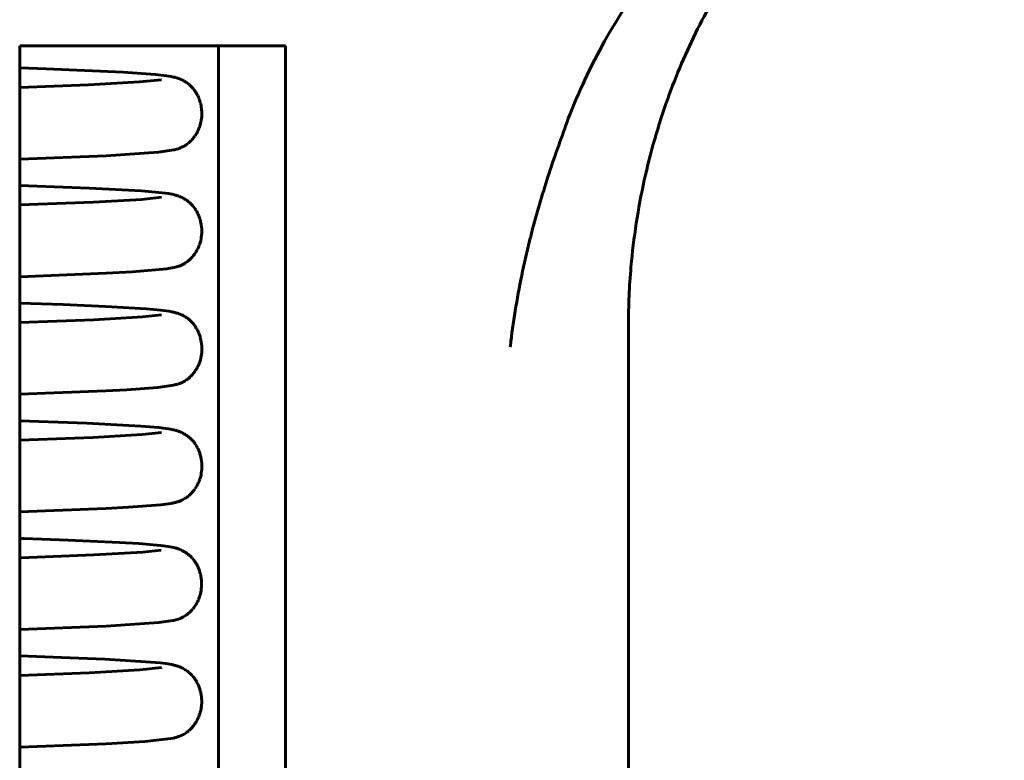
# Model space of a CAD drawing. Header units: millimetres. Extents: x 70 to 144, y 116 to 250.
# Tile 10 of 11: x 120 to 134, y 225 to 235. Entities that reach past the tile are written whole.
import ezdxf

# ---------------------------------------------------------------- set-up
doc = ezdxf.new("R2010")
doc.units = ezdxf.units.MM
doc.linetypes.add('K5LT_BASIC', pattern=[0])
doc.layers.add('Системный слой (1)', color=7, linetype='Continuous', true_color=0x6c6c6c)

# ---------------------------------------------------------------- blocks, each defined once
blk = doc.blocks.new('U9')
at = {"layer": 'Системный слой (1)', "color": 143, "linetype": 'K5LT_BASIC', "lineweight": 60, "true_color": 0x33acca}
for p, q in [((122.359, 232.558), (122.087, 232.529)), ((121.41, 232.49), (120.383, 232.451)), ((122.087, 232.529), (121.41, 232.49))]:
    blk.add_line(p, q, dxfattribs=at)
blk = doc.blocks.new('U18')
at = {"layer": 'Системный слой (1)', "color": 143, "linetype": 'K5LT_BASIC', "lineweight": 60, "true_color": 0x33acca}
for p, q in [((120.389, 227.804), (120.383, 227.804)), ((120.403, 227.803), (120.389, 227.804)), ((120.411, 227.803), (120.403, 227.803)), ((120.417, 227.803), (120.411, 227.803)), ((120.421, 227.803), (120.417, 227.803)), ((120.424, 227.803), (120.421, 227.803)), ((120.425, 227.803), (120.424, 227.803)), ((120.428, 227.803), (120.425, 227.803)), ((120.431, 227.802), (120.428, 227.803)), ((120.436, 227.802), (120.431, 227.802)), ((120.445, 227.802), (120.436, 227.802)), ((121.06, 227.78), (120.445, 227.802)), ((121.775, 227.747), (121.06, 227.78)), ((122.045, 227.73), (121.775, 227.747)), ((122.344, 227.705), (122.045, 227.73)), ((122.454, 227.691), (122.344, 227.705)), ((122.503, 227.682), (122.454, 227.691)), ((122.529, 227.676), (122.503, 227.682)), ((122.543, 227.673), (122.529, 227.676)), ((122.55, 227.671), (122.543, 227.673)), ((122.553, 227.67), (122.55, 227.671)), ((122.556, 227.669), (122.553, 227.67)), ((122.563, 227.667), (122.556, 227.669)), ((122.578, 227.663), (122.563, 227.667)), ((122.588, 227.659), (122.578, 227.663)), ((122.594, 227.657), (122.588, 227.659)), ((122.597, 227.656), (122.594, 227.657)), ((122.599, 227.655), (122.597, 227.656)), ((122.6, 227.655), (122.599, 227.655)), ((122.602, 227.654), (122.6, 227.655)), ((122.6, 227.655), (122.6, 227.655)), ((122.603, 227.654), (122.602, 227.654)), ((122.602, 227.654), (122.602, 227.654)), ((122.603, 227.653), (122.603, 227.654)), ((122.604, 227.653), (122.603, 227.653)), ((122.605, 227.653), (122.604, 227.653)), ((122.604, 227.653), (122.604, 227.653)), ((122.604, 227.653), (122.604, 227.653)), ((122.606, 227.652), (122.605, 227.653)), ((122.607, 227.652), (122.606, 227.652)), ((122.606, 227.652), (122.606, 227.652)), ((122.608, 227.652), (122.607, 227.652)), ((122.608, 227.651), (122.608, 227.652)), ((122.609, 227.651), (122.608, 227.651)), ((122.61, 227.651), (122.609, 227.651)), ((122.609, 227.651), (122.609, 227.651)), ((122.611, 227.651), (122.61, 227.651)), ((122.61, 227.651), (122.61, 227.651)), ((122.612, 227.65), (122.611, 227.651)), ((122.613, 227.65), (122.612, 227.65)), ((122.627, 227.644), (122.613, 227.65)), ((122.613, 227.65), (122.613, 227.65)), ((122.634, 227.64), (122.627, 227.644)), ((122.638, 227.639), (122.634, 227.64)), ((122.64, 227.638), (122.638, 227.639)), ((122.641, 227.637), (122.64, 227.638)), ((122.644, 227.636), (122.641, 227.637)), ((122.641, 227.637), (122.641, 227.637)), ((122.649, 227.633), (122.644, 227.636)), ((122.651, 227.632), (122.649, 227.633)), ((122.652, 227.632), (122.651, 227.632)), ((122.653, 227.631), (122.652, 227.632)), ((122.67, 227.622), (122.653, 227.631)), ((122.684, 227.614), (122.67, 227.622)), ((122.691, 227.609), (122.684, 227.614)), ((122.695, 227.607), (122.691, 227.609)), ((122.697, 227.605), (122.695, 227.607)), ((122.698, 227.605), (122.697, 227.605)), ((122.714, 227.594), (122.698, 227.605)), ((122.728, 227.583), (122.714, 227.594)), ((122.735, 227.577), (122.728, 227.583)), ((122.739, 227.574), (122.735, 227.577)), ((122.741, 227.572), (122.739, 227.574)), ((122.742, 227.571), (122.741, 227.572)), ((122.757, 227.558), (122.742, 227.571)), ((122.771, 227.545), (122.757, 227.558)), ((122.778, 227.538), (122.771, 227.545)), ((122.781, 227.534), (122.778, 227.538)), ((122.783, 227.532), (122.781, 227.534)), ((122.784, 227.531), (122.783, 227.532)), ((122.797, 227.516), (122.784, 227.531)), ((122.809, 227.501), (122.797, 227.516)), ((122.815, 227.493), (122.809, 227.501)), ((122.818, 227.489), (122.815, 227.493)), ((122.819, 227.487), (122.818, 227.489)), ((122.82, 227.486), (122.819, 227.487)), ((122.828, 227.475), (122.82, 227.486)), ((122.839, 227.457), (122.828, 227.475)), ((122.845, 227.447), (122.839, 227.457)), ((122.848, 227.442), (122.845, 227.447)), ((122.849, 227.44), (122.848, 227.442)), ((122.85, 227.439), (122.849, 227.44)), ((122.859, 227.42), (122.85, 227.439)), ((122.87, 227.398), (122.859, 227.42)), ((122.875, 227.386), (122.87, 227.398)), ((122.877, 227.38), (122.875, 227.386)), ((122.878, 227.377), (122.877, 227.38)), ((122.879, 227.375), (122.878, 227.377)), ((122.887, 227.353), (122.879, 227.375)), ((122.895, 227.327), (122.887, 227.353)), ((122.899, 227.314), (122.895, 227.327)), ((122.9, 227.307), (122.899, 227.314)), ((122.901, 227.304), (122.9, 227.307)), ((122.902, 227.302), (122.901, 227.304)), ((122.907, 227.278), (122.902, 227.302)), ((122.912, 227.251), (122.907, 227.278)), ((122.913, 227.237), (122.912, 227.251)), ((122.914, 227.231), (122.913, 227.237)), ((122.915, 227.227), (122.914, 227.231)), ((122.915, 227.225), (122.915, 227.227)), ((122.917, 227.2), (122.915, 227.225)), ((122.918, 227.174), (122.917, 227.2)), ((122.907, 227.055), (122.911, 227.077)), ((122.911, 227.079), (122.912, 227.082)), ((122.911, 227.077), (122.911, 227.079)), ((122.912, 227.082), (122.913, 227.088)), ((122.913, 227.088), (122.914, 227.101)), ((122.914, 227.101), (122.917, 227.127)), ((122.917, 227.127), (122.918, 227.149)), ((122.918, 227.16), (122.918, 227.174)), ((122.918, 227.154), (122.918, 227.16)), ((122.918, 227.151), (122.918, 227.154)), ((122.918, 227.149), (122.918, 227.151)), ((122.86, 226.918), (122.87, 226.939)), ((122.87, 226.939), (122.871, 226.941)), ((122.871, 226.941), (122.872, 226.944)), ((122.872, 226.944), (122.874, 226.95)), ((122.874, 226.95), (122.879, 226.962)), ((122.879, 226.962), (122.888, 226.986)), ((122.888, 226.986), (122.895, 227.007)), ((122.895, 227.007), (122.896, 227.009)), ((122.896, 227.009), (122.897, 227.012)), ((122.897, 227.012), (122.898, 227.018)), ((122.898, 227.018), (122.901, 227.03)), ((122.901, 227.03), (122.907, 227.055)), ((122.764, 226.785), (122.782, 226.804)), ((122.782, 226.804), (122.795, 226.819)), ((122.795, 226.819), (122.796, 226.82)), ((122.796, 226.82), (122.798, 226.822)), ((122.798, 226.822), (122.802, 226.827)), ((122.802, 226.827), (122.81, 226.837)), ((122.81, 226.837), (122.825, 226.858)), ((122.825, 226.858), (122.836, 226.875)), ((122.836, 226.876), (122.838, 226.879)), ((122.836, 226.875), (122.836, 226.876)), ((122.838, 226.879), (122.841, 226.885)), ((122.841, 226.885), (122.848, 226.895)), ((122.848, 226.895), (122.86, 226.918)), ((122.32, 226.629), (122.516, 226.657)), ((122.516, 226.657), (122.53, 226.66)), ((122.53, 226.66), (122.561, 226.668)), ((122.561, 226.668), (122.578, 226.673)), ((122.578, 226.673), (122.58, 226.673)), ((122.58, 226.673), (122.582, 226.674)), ((122.582, 226.674), (122.587, 226.675)), ((122.587, 226.675), (122.597, 226.679)), ((122.597, 226.679), (122.62, 226.688)), ((122.62, 226.688), (122.645, 226.699)), ((122.645, 226.699), (122.646, 226.7)), ((122.646, 226.7), (122.649, 226.701)), ((122.649, 226.701), (122.654, 226.704)), ((122.654, 226.704), (122.666, 226.71)), ((122.666, 226.71), (122.694, 226.727)), ((122.694, 226.727), (122.698, 226.73)), ((122.698, 226.73), (122.699, 226.73)), ((122.699, 226.73), (122.702, 226.732)), ((122.702, 226.732), (122.706, 226.736)), ((122.706, 226.736), (122.716, 226.743)), ((122.716, 226.743), (122.737, 226.76)), ((122.737, 226.76), (122.748, 226.769)), ((122.748, 226.769), (122.749, 226.77)), ((122.749, 226.77), (122.751, 226.772)), ((122.751, 226.772), (122.756, 226.776)), ((122.756, 226.776), (122.764, 226.785)), ((120.383, 226.533), (121.588, 226.58)), ((121.588, 226.58), (122.32, 226.629))]:
    blk.add_line(p, q, dxfattribs=at)
blk = doc.blocks.new('U28')
at = {"layer": 'Системный слой (1)', "color": 143, "linetype": 'K5LT_BASIC', "lineweight": 60, "true_color": 0x33acca}
for p, q in [((122.359, 230.918), (122.093, 230.89)), ((121.414, 230.851), (120.383, 230.811)), ((122.093, 230.89), (121.414, 230.851))]:
    blk.add_line(p, q, dxfattribs=at)
blk = doc.blocks.new('U29')
at = {"layer": 'Системный слой (1)', "color": 143, "linetype": 'K5LT_BASIC', "lineweight": 60, "true_color": 0x33acca}
for p, q in [((122.36, 229.279), (122.089, 229.25)), ((121.407, 229.211), (120.383, 229.172)), ((122.089, 229.25), (121.407, 229.211))]:
    blk.add_line(p, q, dxfattribs=at)
blk = doc.blocks.new('U30')
at = {"layer": 'Системный слой (1)', "color": 143, "linetype": 'K5LT_BASIC', "lineweight": 60, "true_color": 0x33acca}
for p, q in [((120.75, 234.349), (120.383, 234.361)), ((121.827, 234.301), (120.75, 234.349)), ((122.276, 234.269), (121.827, 234.301)), ((122.429, 234.252), (122.276, 234.269)), ((122.494, 234.241), (122.429, 234.252)), ((122.527, 234.234), (122.494, 234.241)), ((122.545, 234.23), (122.527, 234.234)), ((122.554, 234.228), (122.545, 234.23)), ((122.559, 234.226), (122.554, 234.228)), ((122.561, 234.226), (122.559, 234.226)), ((122.562, 234.225), (122.561, 234.226)), ((122.569, 234.223), (122.562, 234.225)), ((122.582, 234.219), (122.569, 234.223)), ((122.594, 234.215), (122.582, 234.219)), ((122.6, 234.213), (122.594, 234.215)), ((122.603, 234.212), (122.6, 234.213)), ((122.605, 234.211), (122.603, 234.212)), ((122.606, 234.211), (122.605, 234.211)), ((122.608, 234.21), (122.606, 234.211)), ((122.61, 234.209), (122.608, 234.21)), ((122.612, 234.208), (122.61, 234.209)), ((122.614, 234.208), (122.612, 234.208)), ((122.616, 234.207), (122.614, 234.208)), ((122.62, 234.205), (122.616, 234.207)), ((122.625, 234.203), (122.62, 234.205)), ((122.628, 234.202), (122.625, 234.203)), ((122.63, 234.201), (122.628, 234.202)), ((122.646, 234.193), (122.63, 234.201)), ((122.63, 234.201), (122.63, 234.201)), ((122.66, 234.186), (122.646, 234.193)), ((122.668, 234.182), (122.66, 234.186)), ((122.672, 234.18), (122.668, 234.182)), ((122.674, 234.179), (122.672, 234.18)), ((122.675, 234.178), (122.674, 234.179)), ((122.692, 234.168), (122.675, 234.178)), ((122.706, 234.158), (122.692, 234.168)), ((122.713, 234.153), (122.706, 234.158)), ((122.717, 234.15), (122.713, 234.153)), ((122.719, 234.149), (122.717, 234.15)), ((122.72, 234.148), (122.719, 234.149)), ((122.735, 234.137), (122.72, 234.148)), ((122.749, 234.125), (122.735, 234.137)), ((122.757, 234.118), (122.749, 234.125)), ((122.76, 234.115), (122.757, 234.118)), ((122.762, 234.113), (122.76, 234.115)), ((122.763, 234.112), (122.762, 234.113)), ((122.778, 234.097), (122.763, 234.112)), ((122.791, 234.083), (122.778, 234.097)), ((122.797, 234.076), (122.791, 234.083)), ((122.801, 234.072), (122.797, 234.076)), ((122.802, 234.07), (122.801, 234.072)), ((122.803, 234.069), (122.802, 234.07)), ((122.809, 234.062), (122.803, 234.069)), ((122.82, 234.047), (122.809, 234.062)), ((122.826, 234.039), (122.82, 234.047)), ((122.828, 234.035), (122.826, 234.039)), ((122.83, 234.033), (122.828, 234.035)), ((122.83, 234.032), (122.83, 234.033)), ((122.837, 234.022), (122.83, 234.032)), ((122.848, 234.004), (122.837, 234.022)), ((122.853, 233.995), (122.848, 234.004)), ((122.855, 233.99), (122.853, 233.995)), ((122.856, 233.988), (122.855, 233.99)), ((122.857, 233.987), (122.856, 233.988)), ((122.863, 233.975), (122.857, 233.987)), ((122.873, 233.954), (122.863, 233.975)), ((122.877, 233.944), (122.873, 233.954)), ((122.879, 233.939), (122.877, 233.944)), ((122.88, 233.936), (122.879, 233.939)), ((122.881, 233.934), (122.88, 233.936)), ((122.887, 233.919), (122.881, 233.934)), ((122.894, 233.897), (122.887, 233.919)), ((122.897, 233.886), (122.894, 233.897)), ((122.899, 233.88), (122.897, 233.886)), ((122.9, 233.877), (122.899, 233.88)), ((122.9, 233.875), (122.9, 233.877)), ((122.905, 233.858), (122.9, 233.875)), ((122.91, 233.834), (122.905, 233.858)), ((122.912, 233.822), (122.91, 233.834)), ((122.913, 233.816), (122.912, 233.822)), ((122.913, 233.813), (122.913, 233.816)), ((122.914, 233.812), (122.913, 233.813)), ((122.916, 233.795), (122.914, 233.812)), ((122.918, 233.77), (122.916, 233.795)), ((122.913, 233.631), (122.917, 233.657)), ((122.917, 233.657), (122.919, 233.678)), ((122.919, 233.758), (122.918, 233.77)), ((122.92, 233.752), (122.919, 233.758)), ((122.919, 233.689), (122.92, 233.701)), ((122.919, 233.683), (122.919, 233.689)), ((122.919, 233.68), (122.919, 233.683)), ((122.919, 233.678), (122.919, 233.68)), ((122.92, 233.749), (122.92, 233.752)), ((122.92, 233.747), (122.92, 233.749)), ((122.92, 233.727), (122.92, 233.747)), ((122.92, 233.701), (122.92, 233.727)), ((122.871, 233.493), (122.881, 233.517)), ((122.881, 233.517), (122.889, 233.538)), ((122.889, 233.539), (122.89, 233.542)), ((122.889, 233.538), (122.889, 233.539)), ((122.89, 233.542), (122.893, 233.548)), ((122.893, 233.548), (122.896, 233.561)), ((122.896, 233.561), (122.903, 233.586)), ((122.903, 233.586), (122.909, 233.608)), ((122.909, 233.609), (122.91, 233.613)), ((122.909, 233.608), (122.909, 233.609)), ((122.91, 233.613), (122.911, 233.619)), ((122.911, 233.619), (122.913, 233.631)), ((122.787, 233.364), (122.795, 233.374)), ((122.795, 233.374), (122.811, 233.394)), ((122.811, 233.394), (122.824, 233.411)), ((122.824, 233.411), (122.825, 233.412)), ((122.825, 233.412), (122.826, 233.414)), ((122.826, 233.414), (122.83, 233.42)), ((122.83, 233.42), (122.837, 233.43)), ((122.837, 233.43), (122.85, 233.452)), ((122.85, 233.452), (122.86, 233.471)), ((122.86, 233.471), (122.861, 233.473)), ((122.861, 233.473), (122.862, 233.476)), ((122.862, 233.476), (122.865, 233.481)), ((122.865, 233.481), (122.871, 233.493)), ((122.582, 233.231), (122.592, 233.234)), ((122.592, 233.234), (122.613, 233.241)), ((122.613, 233.241), (122.635, 233.25)), ((122.635, 233.25), (122.636, 233.251)), ((122.636, 233.251), (122.638, 233.252)), ((122.638, 233.252), (122.643, 233.254)), ((122.643, 233.254), (122.653, 233.259)), ((122.653, 233.259), (122.676, 233.272)), ((122.676, 233.272), (122.677, 233.273)), ((122.677, 233.273), (122.679, 233.274)), ((122.679, 233.274), (122.683, 233.276)), ((122.683, 233.276), (122.692, 233.281)), ((122.692, 233.281), (122.709, 233.293)), ((122.709, 233.293), (122.732, 233.311)), ((122.732, 233.311), (122.733, 233.312)), ((122.733, 233.312), (122.735, 233.314)), ((122.735, 233.314), (122.74, 233.318)), ((122.74, 233.318), (122.75, 233.326)), ((122.75, 233.326), (122.77, 233.345)), ((122.77, 233.345), (122.78, 233.356)), ((122.78, 233.356), (122.781, 233.357)), ((122.781, 233.357), (122.783, 233.36)), ((122.783, 233.36), (122.787, 233.364)), ((120.383, 233.09), (121.588, 233.137)), ((121.588, 233.137), (122.319, 233.186)), ((122.319, 233.186), (122.529, 233.217)), ((122.529, 233.217), (122.53, 233.217)), ((122.53, 233.217), (122.532, 233.217)), ((122.532, 233.217), (122.535, 233.218)), ((122.535, 233.218), (122.541, 233.219)), ((122.541, 233.219), (122.556, 233.223)), ((122.556, 233.223), (122.575, 233.228)), ((122.575, 233.228), (122.576, 233.229)), ((122.576, 233.229), (122.578, 233.229)), ((122.578, 233.229), (122.582, 233.231))]:
    blk.add_line(p, q, dxfattribs=at)
blk = doc.blocks.new('U34')
at = {"layer": 'Системный слой (1)', "color": 143, "linetype": 'K5LT_BASIC', "lineweight": 60, "true_color": 0x33acca}
for p, q in [((122.36, 234.197), (122.052, 234.165)), ((122.353, 234.195), (122.36, 234.197)), ((121.34, 234.126), (120.383, 234.09)), ((122.052, 234.165), (121.34, 234.126))]:
    blk.add_line(p, q, dxfattribs=at)
blk = doc.blocks.new('U36')
at = {"layer": 'Системный слой (1)', "color": 143, "linetype": 'K5LT_BASIC', "lineweight": 60, "true_color": 0x33acca}
for p, q in [((121.353, 232.686), (120.383, 232.722)), ((122.079, 232.646), (121.353, 232.686)), ((122.322, 232.625), (122.079, 232.646)), ((122.416, 232.614), (122.322, 232.625)), ((122.458, 232.608), (122.416, 232.614)), ((122.502, 232.6), (122.458, 232.608)), ((122.506, 232.599), (122.502, 232.6)), ((122.528, 232.595), (122.506, 232.599)), ((122.538, 232.592), (122.528, 232.595)), ((122.543, 232.591), (122.538, 232.592)), ((122.547, 232.59), (122.543, 232.591)), ((122.555, 232.588), (122.547, 232.59)), ((122.571, 232.584), (122.555, 232.588)), ((122.579, 232.581), (122.571, 232.584)), ((122.584, 232.579), (122.579, 232.581)), ((122.586, 232.578), (122.584, 232.579)), ((122.587, 232.578), (122.586, 232.578)), ((122.588, 232.578), (122.587, 232.578)), ((122.592, 232.577), (122.588, 232.578)), ((122.588, 232.578), (122.588, 232.578)), ((122.594, 232.576), (122.592, 232.577)), ((122.595, 232.575), (122.594, 232.576)), ((122.596, 232.575), (122.595, 232.575)), ((122.597, 232.575), (122.596, 232.575)), ((122.598, 232.574), (122.597, 232.575)), ((122.6, 232.573), (122.598, 232.574)), ((122.604, 232.572), (122.6, 232.573)), ((122.606, 232.571), (122.604, 232.572)), ((122.607, 232.571), (122.606, 232.571)), ((122.611, 232.57), (122.607, 232.571)), ((122.607, 232.571), (122.607, 232.571)), ((122.621, 232.565), (122.611, 232.57)), ((122.626, 232.563), (122.621, 232.565)), ((122.629, 232.562), (122.626, 232.563)), ((122.631, 232.561), (122.629, 232.562)), ((122.632, 232.561), (122.631, 232.561)), ((122.648, 232.553), (122.632, 232.561)), ((122.663, 232.545), (122.648, 232.553)), ((122.67, 232.541), (122.663, 232.545)), ((122.674, 232.539), (122.67, 232.541)), ((122.676, 232.538), (122.674, 232.539)), ((122.677, 232.537), (122.676, 232.538)), ((122.693, 232.527), (122.677, 232.537)), ((122.708, 232.518), (122.693, 232.527)), ((122.715, 232.513), (122.708, 232.518)), ((122.719, 232.51), (122.715, 232.513)), ((122.721, 232.508), (122.719, 232.51)), ((122.722, 232.508), (122.721, 232.508)), ((122.737, 232.496), (122.722, 232.508)), ((122.751, 232.483), (122.737, 232.496)), ((122.759, 232.477), (122.751, 232.483)), ((122.762, 232.473), (122.759, 232.477)), ((122.764, 232.472), (122.762, 232.473)), ((122.765, 232.471), (122.764, 232.472)), ((122.778, 232.458), (122.765, 232.471)), ((122.792, 232.443), (122.778, 232.458)), ((122.798, 232.435), (122.792, 232.443)), ((122.802, 232.431), (122.798, 232.435)), ((122.803, 232.429), (122.802, 232.431)), ((122.804, 232.428), (122.803, 232.429)), ((122.816, 232.413), (122.804, 232.428)), ((122.828, 232.396), (122.816, 232.413)), ((122.834, 232.387), (122.828, 232.396)), ((122.837, 232.382), (122.834, 232.387)), ((122.839, 232.38), (122.837, 232.382)), ((122.839, 232.378), (122.839, 232.38)), ((122.849, 232.361), (122.839, 232.378)), ((122.861, 232.34), (122.849, 232.361)), ((122.866, 232.329), (122.861, 232.34)), ((122.869, 232.323), (122.866, 232.329)), ((122.87, 232.32), (122.869, 232.323)), ((122.871, 232.319), (122.87, 232.32)), ((122.88, 232.297), (122.871, 232.319)), ((122.889, 232.272), (122.88, 232.297)), ((122.893, 232.259), (122.889, 232.272)), ((122.895, 232.253), (122.893, 232.259)), ((122.896, 232.25), (122.895, 232.253)), ((122.897, 232.248), (122.896, 232.25)), ((122.903, 232.224), (122.897, 232.248)), ((122.909, 232.197), (122.903, 232.224)), ((122.911, 232.184), (122.909, 232.197)), ((122.913, 232.177), (122.911, 232.184)), ((122.913, 232.174), (122.913, 232.177)), ((122.913, 232.172), (122.913, 232.174)), ((122.917, 232.147), (122.913, 232.172)), ((122.919, 232.12), (122.917, 232.147)), ((122.91, 231.975), (122.914, 232)), ((122.914, 232), (122.917, 232.022)), ((122.917, 232.026), (122.918, 232.033)), ((122.917, 232.023), (122.917, 232.026)), ((122.917, 232.022), (122.917, 232.023)), ((122.918, 232.033), (122.919, 232.046)), ((122.92, 232.107), (122.919, 232.12)), ((122.919, 232.046), (122.92, 232.071)), ((122.92, 232.1), (122.92, 232.107)), ((122.92, 232.097), (122.92, 232.1)), ((122.92, 232.095), (122.92, 232.097)), ((122.92, 232.071), (122.92, 232.095)), ((122.874, 231.861), (122.882, 231.882)), ((122.882, 231.882), (122.883, 231.883)), ((122.883, 231.883), (122.884, 231.886)), ((122.884, 231.886), (122.886, 231.892)), ((122.886, 231.892), (122.891, 231.904)), ((122.891, 231.904), (122.899, 231.929)), ((122.899, 231.929), (122.905, 231.952)), ((122.905, 231.953), (122.906, 231.956)), ((122.905, 231.952), (122.905, 231.953)), ((122.906, 231.956), (122.907, 231.963)), ((122.907, 231.963), (122.91, 231.975)), ((122.784, 231.721), (122.8, 231.74)), ((122.8, 231.74), (122.813, 231.757)), ((122.813, 231.757), (122.814, 231.759)), ((122.814, 231.759), (122.816, 231.761)), ((122.816, 231.761), (122.82, 231.766)), ((122.82, 231.766), (122.827, 231.777)), ((122.827, 231.777), (122.841, 231.798)), ((122.841, 231.798), (122.852, 231.817)), ((122.852, 231.818), (122.854, 231.821)), ((122.852, 231.817), (122.852, 231.818)), ((122.854, 231.821), (122.857, 231.826)), ((122.857, 231.826), (122.863, 231.838)), ((122.863, 231.838), (122.874, 231.861)), ((122.568, 231.587), (122.582, 231.591)), ((122.582, 231.591), (122.586, 231.592)), ((122.586, 231.592), (122.592, 231.594)), ((122.592, 231.594), (122.602, 231.597)), ((122.602, 231.597), (122.618, 231.603)), ((122.618, 231.603), (122.649, 231.618)), ((122.649, 231.618), (122.674, 231.631)), ((122.674, 231.631), (122.676, 231.632)), ((122.676, 231.632), (122.68, 231.635)), ((122.68, 231.635), (122.686, 231.638)), ((122.686, 231.638), (122.694, 231.644)), ((122.694, 231.644), (122.707, 231.653)), ((122.707, 231.653), (122.723, 231.664)), ((122.723, 231.664), (122.724, 231.665)), ((122.724, 231.665), (122.726, 231.667)), ((122.726, 231.667), (122.73, 231.67)), ((122.73, 231.67), (122.739, 231.678)), ((122.739, 231.678), (122.758, 231.694)), ((122.758, 231.694), (122.769, 231.705)), ((122.769, 231.705), (122.77, 231.706)), ((122.77, 231.706), (122.771, 231.708)), ((122.771, 231.708), (122.775, 231.712)), ((122.775, 231.712), (122.784, 231.721)), ((120.383, 231.451), (121.59, 231.498)), ((121.59, 231.498), (121.953, 231.518)), ((121.953, 231.518), (122.434, 231.56)), ((122.434, 231.56), (122.503, 231.572)), ((122.503, 231.572), (122.503, 231.572)), ((122.503, 231.572), (122.505, 231.572)), ((122.505, 231.572), (122.508, 231.573)), ((122.508, 231.573), (122.515, 231.574)), ((122.515, 231.574), (122.528, 231.577)), ((122.528, 231.577), (122.537, 231.579)), ((122.537, 231.579), (122.568, 231.587))]:
    blk.add_line(p, q, dxfattribs=at)
blk = doc.blocks.new('U39')
at = {"layer": 'Системный слой (1)', "color": 143, "linetype": 'K5LT_BASIC', "lineweight": 60, "true_color": 0x33acca}
for p, q in [((121.318, 229.408), (120.383, 229.443)), ((122.07, 229.368), (121.318, 229.408)), ((122.32, 229.347), (122.07, 229.368)), ((122.417, 229.335), (122.32, 229.347)), ((122.46, 229.329), (122.417, 229.335)), ((122.504, 229.321), (122.46, 229.329)), ((122.522, 229.317), (122.504, 229.321)), ((122.536, 229.314), (122.522, 229.317)), ((122.544, 229.312), (122.536, 229.314)), ((122.546, 229.312), (122.544, 229.312)), ((122.552, 229.31), (122.546, 229.312)), ((122.563, 229.307), (122.552, 229.31)), ((122.576, 229.303), (122.563, 229.307)), ((122.583, 229.301), (122.576, 229.303)), ((122.587, 229.3), (122.583, 229.301)), ((122.589, 229.299), (122.587, 229.3)), ((122.59, 229.299), (122.589, 229.299)), ((122.591, 229.298), (122.59, 229.299)), ((122.594, 229.297), (122.591, 229.298)), ((122.597, 229.296), (122.594, 229.297)), ((122.6, 229.295), (122.597, 229.296)), ((122.605, 229.293), (122.6, 229.295)), ((122.615, 229.289), (122.605, 229.293)), ((122.621, 229.287), (122.615, 229.289)), ((122.624, 229.286), (122.621, 229.287)), ((122.626, 229.285), (122.624, 229.286)), ((122.627, 229.284), (122.626, 229.285)), ((122.644, 229.277), (122.627, 229.284)), ((122.658, 229.27), (122.644, 229.277)), ((122.665, 229.266), (122.658, 229.27)), ((122.669, 229.264), (122.665, 229.266)), ((122.671, 229.263), (122.669, 229.264)), ((122.672, 229.262), (122.671, 229.263)), ((122.688, 229.252), (122.672, 229.262)), ((122.703, 229.243), (122.688, 229.252)), ((122.71, 229.238), (122.703, 229.243)), ((122.714, 229.235), (122.71, 229.238)), ((122.716, 229.234), (122.714, 229.235)), ((122.717, 229.233), (122.716, 229.234)), ((122.732, 229.222), (122.717, 229.233)), ((122.746, 229.21), (122.732, 229.222)), ((122.754, 229.204), (122.746, 229.21)), ((122.757, 229.2), (122.754, 229.204)), ((122.759, 229.199), (122.757, 229.2)), ((122.76, 229.198), (122.759, 229.199)), ((122.774, 229.184), (122.76, 229.198)), ((122.788, 229.17), (122.774, 229.184)), ((122.794, 229.163), (122.788, 229.17)), ((122.798, 229.159), (122.794, 229.163)), ((122.799, 229.157), (122.798, 229.159)), ((122.8, 229.156), (122.799, 229.157)), ((122.812, 229.142), (122.8, 229.156)), ((122.824, 229.124), (122.812, 229.142)), ((122.831, 229.115), (122.824, 229.124)), ((122.834, 229.111), (122.831, 229.115)), ((122.835, 229.109), (122.834, 229.111)), ((122.836, 229.107), (122.835, 229.109)), ((122.846, 229.091), (122.836, 229.107)), ((122.858, 229.07), (122.846, 229.091)), ((122.863, 229.059), (122.858, 229.07)), ((122.866, 229.053), (122.863, 229.059)), ((122.867, 229.051), (122.866, 229.053)), ((122.868, 229.049), (122.867, 229.051)), ((122.877, 229.028), (122.868, 229.049)), ((122.887, 229.004), (122.877, 229.028)), ((122.891, 228.991), (122.887, 229.004)), ((122.893, 228.985), (122.891, 228.991)), ((122.894, 228.982), (122.893, 228.985)), ((122.895, 228.98), (122.894, 228.982)), ((122.902, 228.956), (122.895, 228.98)), ((122.908, 228.93), (122.902, 228.956)), ((122.911, 228.917), (122.908, 228.93)), ((122.912, 228.91), (122.911, 228.917)), ((122.913, 228.906), (122.912, 228.91)), ((122.913, 228.905), (122.913, 228.906)), ((122.917, 228.878), (122.913, 228.905)), ((122.92, 228.852), (122.917, 228.878)), ((122.921, 228.839), (122.92, 228.852)), ((122.912, 228.7), (122.914, 228.712)), ((122.914, 228.712), (122.918, 228.738)), ((122.918, 228.738), (122.92, 228.759)), ((122.92, 228.764), (122.921, 228.77)), ((122.92, 228.761), (122.92, 228.764)), ((122.92, 228.759), (122.92, 228.761)), ((122.921, 228.832), (122.921, 228.839)), ((122.921, 228.829), (122.921, 228.832)), ((122.921, 228.828), (122.921, 228.829)), ((122.922, 228.807), (122.921, 228.828)), ((122.921, 228.782), (122.922, 228.807)), ((122.921, 228.77), (122.921, 228.782)), ((122.866, 228.563), (122.872, 228.574)), ((122.872, 228.574), (122.882, 228.598)), ((122.882, 228.598), (122.89, 228.619)), ((122.89, 228.62), (122.892, 228.623)), ((122.89, 228.619), (122.89, 228.62)), ((122.892, 228.623), (122.894, 228.629)), ((122.894, 228.629), (122.898, 228.642)), ((122.898, 228.642), (122.905, 228.666)), ((122.905, 228.666), (122.91, 228.689)), ((122.91, 228.69), (122.911, 228.694)), ((122.91, 228.689), (122.91, 228.69)), ((122.911, 228.694), (122.912, 228.7)), ((122.767, 228.423), (122.781, 228.438)), ((122.781, 228.438), (122.782, 228.439)), ((122.782, 228.439), (122.784, 228.441)), ((122.784, 228.441), (122.788, 228.446)), ((122.788, 228.446), (122.797, 228.455)), ((122.797, 228.455), (122.813, 228.475)), ((122.813, 228.475), (122.824, 228.491)), ((122.824, 228.491), (122.825, 228.492)), ((122.825, 228.492), (122.827, 228.495)), ((122.827, 228.495), (122.83, 228.5)), ((122.83, 228.5), (122.837, 228.511)), ((122.837, 228.511), (122.85, 228.533)), ((122.85, 228.533), (122.861, 228.553)), ((122.861, 228.553), (122.862, 228.554)), ((122.862, 228.554), (122.863, 228.557)), ((122.863, 228.557), (122.866, 228.563)), ((122.513, 228.295), (122.516, 228.295)), ((122.516, 228.295), (122.52, 228.296)), ((122.52, 228.296), (122.531, 228.298)), ((122.531, 228.298), (122.553, 228.304)), ((122.553, 228.304), (122.562, 228.306)), ((122.562, 228.306), (122.578, 228.311)), ((122.578, 228.311), (122.585, 228.313)), ((122.585, 228.313), (122.589, 228.314)), ((122.589, 228.314), (122.595, 228.316)), ((122.595, 228.316), (122.603, 228.318)), ((122.603, 228.318), (122.616, 228.323)), ((122.616, 228.323), (122.641, 228.334)), ((122.641, 228.334), (122.683, 228.357)), ((122.683, 228.357), (122.686, 228.358)), ((122.686, 228.358), (122.69, 228.361)), ((122.69, 228.361), (122.698, 228.366)), ((122.698, 228.366), (122.71, 228.374)), ((122.71, 228.374), (122.728, 228.388)), ((122.728, 228.388), (122.732, 228.391)), ((122.732, 228.391), (122.733, 228.392)), ((122.733, 228.392), (122.735, 228.394)), ((122.735, 228.394), (122.74, 228.398)), ((122.74, 228.398), (122.748, 228.405)), ((122.748, 228.405), (122.767, 228.423)), ((120.383, 228.172), (121.584, 228.219)), ((121.584, 228.219), (121.898, 228.236)), ((121.898, 228.236), (122.35, 228.271)), ((122.35, 228.271), (122.488, 228.29)), ((122.488, 228.29), (122.502, 228.292)), ((122.502, 228.292), (122.505, 228.293)), ((122.505, 228.293), (122.51, 228.294)), ((122.51, 228.294), (122.511, 228.294)), ((122.511, 228.294), (122.512, 228.294)), ((122.512, 228.294), (122.513, 228.295))]:
    blk.add_line(p, q, dxfattribs=at)
blk = doc.blocks.new('U40')
at = {"layer": 'Системный слой (1)', "color": 143, "linetype": 'K5LT_BASIC', "lineweight": 60, "true_color": 0x33acca}
for p, q in [((120.991, 231.061), (120.383, 231.083)), ((121.58, 231.036), (120.991, 231.061)), ((122.15, 231.001), (121.58, 231.036)), ((122.347, 230.984), (122.15, 231.001)), ((122.426, 230.974), (122.347, 230.984)), ((122.463, 230.969), (122.426, 230.974)), ((122.505, 230.961), (122.463, 230.969)), ((122.521, 230.958), (122.505, 230.961)), ((122.536, 230.954), (122.521, 230.958)), ((122.543, 230.953), (122.536, 230.954)), ((122.547, 230.952), (122.543, 230.953)), ((122.551, 230.951), (122.547, 230.952)), ((122.559, 230.948), (122.551, 230.951)), ((122.574, 230.944), (122.559, 230.948)), ((122.583, 230.941), (122.574, 230.944)), ((122.588, 230.94), (122.583, 230.941)), ((122.59, 230.939), (122.588, 230.94)), ((122.591, 230.938), (122.59, 230.939)), ((122.592, 230.938), (122.591, 230.938)), ((122.593, 230.938), (122.592, 230.938)), ((122.592, 230.938), (122.592, 230.938)), ((122.594, 230.937), (122.593, 230.938)), ((122.595, 230.937), (122.594, 230.937)), ((122.594, 230.937), (122.594, 230.937)), ((122.596, 230.937), (122.595, 230.937)), ((122.595, 230.937), (122.595, 230.937)), ((122.595, 230.937), (122.595, 230.937)), ((122.597, 230.936), (122.596, 230.937)), ((122.598, 230.936), (122.597, 230.936)), ((122.597, 230.936), (122.597, 230.936)), ((122.599, 230.936), (122.598, 230.936)), ((122.598, 230.936), (122.598, 230.936)), ((122.6, 230.935), (122.599, 230.936)), ((122.601, 230.935), (122.6, 230.935)), ((122.6, 230.935), (122.6, 230.935)), ((122.6, 230.935), (122.6, 230.935)), ((122.602, 230.935), (122.601, 230.935)), ((122.601, 230.935), (122.601, 230.935)), ((122.603, 230.934), (122.602, 230.935)), ((122.613, 230.93), (122.603, 230.934)), ((122.603, 230.934), (122.603, 230.934)), ((122.621, 230.927), (122.613, 230.93)), ((122.624, 230.926), (122.621, 230.927)), ((122.626, 230.925), (122.624, 230.926)), ((122.627, 230.924), (122.626, 230.925)), ((122.628, 230.924), (122.627, 230.924)), ((122.635, 230.921), (122.628, 230.924)), ((122.64, 230.919), (122.635, 230.921)), ((122.642, 230.918), (122.64, 230.919)), ((122.644, 230.917), (122.642, 230.918)), ((122.661, 230.908), (122.644, 230.917)), ((122.644, 230.917), (122.644, 230.917)), ((122.676, 230.9), (122.661, 230.908)), ((122.683, 230.896), (122.676, 230.9)), ((122.687, 230.894), (122.683, 230.896)), ((122.689, 230.892), (122.687, 230.894)), ((122.69, 230.892), (122.689, 230.892)), ((122.706, 230.882), (122.69, 230.892)), ((122.72, 230.871), (122.706, 230.882)), ((122.727, 230.866), (122.72, 230.871)), ((122.731, 230.863), (122.727, 230.866)), ((122.733, 230.861), (122.731, 230.863)), ((122.734, 230.861), (122.733, 230.861)), ((122.749, 230.848), (122.734, 230.861)), ((122.763, 230.835), (122.749, 230.848)), ((122.771, 230.828), (122.763, 230.835)), ((122.774, 230.825), (122.771, 230.828)), ((122.776, 230.823), (122.774, 230.825)), ((122.777, 230.822), (122.776, 230.823)), ((122.789, 230.809), (122.777, 230.822)), ((122.803, 230.793), (122.789, 230.809)), ((122.809, 230.785), (122.803, 230.793)), ((122.813, 230.781), (122.809, 230.785)), ((122.814, 230.779), (122.813, 230.781)), ((122.815, 230.778), (122.814, 230.779)), ((122.826, 230.763), (122.815, 230.778)), ((122.838, 230.744), (122.826, 230.763)), ((122.844, 230.734), (122.838, 230.744)), ((122.847, 230.73), (122.844, 230.734)), ((122.849, 230.727), (122.847, 230.73)), ((122.849, 230.726), (122.849, 230.727)), ((122.859, 230.708), (122.849, 230.726)), ((122.87, 230.685), (122.859, 230.708)), ((122.875, 230.674), (122.87, 230.685)), ((122.878, 230.668), (122.875, 230.674)), ((122.879, 230.665), (122.878, 230.668)), ((122.88, 230.663), (122.879, 230.665)), ((122.888, 230.641), (122.88, 230.663)), ((122.897, 230.616), (122.888, 230.641)), ((122.9, 230.603), (122.897, 230.616)), ((122.902, 230.596), (122.9, 230.603)), ((122.903, 230.593), (122.902, 230.596)), ((122.903, 230.591), (122.903, 230.593)), ((122.909, 230.567), (122.903, 230.591)), ((122.914, 230.54), (122.909, 230.567)), ((122.916, 230.527), (122.914, 230.54)), ((122.917, 230.52), (122.916, 230.527)), ((122.918, 230.516), (122.917, 230.52)), ((122.918, 230.515), (122.918, 230.516)), ((122.92, 230.489), (122.918, 230.515)), ((122.913, 230.345), (122.917, 230.366)), ((122.917, 230.371), (122.918, 230.377)), ((122.917, 230.368), (122.917, 230.371)), ((122.917, 230.366), (122.917, 230.368)), ((122.918, 230.377), (122.919, 230.39)), ((122.919, 230.39), (122.921, 230.415)), ((122.922, 230.463), (122.92, 230.489)), ((122.921, 230.415), (122.922, 230.438)), ((122.922, 230.45), (122.922, 230.463)), ((122.922, 230.443), (122.922, 230.45)), ((122.922, 230.44), (122.922, 230.443)), ((122.922, 230.438), (122.922, 230.44)), ((122.869, 230.207), (122.878, 230.227)), ((122.878, 230.227), (122.879, 230.229)), ((122.879, 230.229), (122.88, 230.232)), ((122.88, 230.232), (122.882, 230.238)), ((122.882, 230.238), (122.887, 230.25)), ((122.887, 230.25), (122.896, 230.274)), ((122.896, 230.274), (122.902, 230.296)), ((122.902, 230.296), (122.903, 230.298)), ((122.903, 230.301), (122.905, 230.307)), ((122.903, 230.298), (122.903, 230.301)), ((122.905, 230.307), (122.908, 230.319)), ((122.908, 230.319), (122.913, 230.345)), ((122.773, 230.069), (122.789, 230.086)), ((122.789, 230.086), (122.806, 230.106)), ((122.806, 230.106), (122.807, 230.107)), ((122.807, 230.107), (122.809, 230.11)), ((122.809, 230.11), (122.812, 230.115)), ((122.812, 230.115), (122.82, 230.125)), ((122.82, 230.125), (122.835, 230.146)), ((122.835, 230.146), (122.845, 230.163)), ((122.845, 230.163), (122.846, 230.165)), ((122.846, 230.165), (122.848, 230.167)), ((122.848, 230.167), (122.851, 230.173)), ((122.851, 230.173), (122.857, 230.184)), ((122.857, 230.184), (122.869, 230.207)), ((122.542, 229.941), (122.561, 229.946)), ((122.561, 229.946), (122.57, 229.948)), ((122.57, 229.948), (122.59, 229.954)), ((122.59, 229.954), (122.591, 229.955)), ((122.591, 229.955), (122.613, 229.962)), ((122.613, 229.962), (122.655, 229.981)), ((122.655, 229.981), (122.657, 229.982)), ((122.657, 229.982), (122.658, 229.983)), ((122.658, 229.983), (122.66, 229.984)), ((122.66, 229.984), (122.663, 229.985)), ((122.663, 229.985), (122.664, 229.986)), ((122.664, 229.986), (122.665, 229.986)), ((122.665, 229.986), (122.666, 229.987)), ((122.666, 229.987), (122.667, 229.987)), ((122.667, 229.987), (122.669, 229.988)), ((122.669, 229.988), (122.671, 229.99)), ((122.671, 229.99), (122.675, 229.992)), ((122.675, 229.992), (122.682, 229.996)), ((122.682, 229.996), (122.684, 229.997)), ((122.684, 229.997), (122.685, 229.998)), ((122.685, 229.998), (122.686, 229.998)), ((122.686, 229.998), (122.687, 229.999)), ((122.687, 229.999), (122.688, 230)), ((122.687, 229.999), (122.687, 229.999)), ((122.688, 230), (122.689, 230)), ((122.689, 230), (122.69, 230.001)), ((122.689, 230), (122.689, 230)), ((122.69, 230.001), (122.691, 230.002)), ((122.691, 230.002), (122.692, 230.002)), ((122.692, 230.002), (122.693, 230.003)), ((122.693, 230.003), (122.695, 230.004)), ((122.693, 230.003), (122.693, 230.003)), ((122.695, 230.004), (122.696, 230.005)), ((122.695, 230.004), (122.695, 230.004)), ((122.696, 230.005), (122.697, 230.006)), ((122.696, 230.005), (122.696, 230.005)), ((122.697, 230.006), (122.698, 230.006)), ((122.698, 230.006), (122.699, 230.007)), ((122.699, 230.007), (122.7, 230.008)), ((122.7, 230.008), (122.701, 230.008)), ((122.701, 230.008), (122.702, 230.009)), ((122.702, 230.009), (122.704, 230.01)), ((122.704, 230.01), (122.708, 230.013)), ((122.708, 230.013), (122.716, 230.019)), ((122.716, 230.019), (122.719, 230.021)), ((122.719, 230.021), (122.721, 230.022)), ((122.719, 230.021), (122.719, 230.021)), ((122.721, 230.022), (122.723, 230.024)), ((122.723, 230.024), (122.729, 230.029)), ((122.729, 230.029), (122.741, 230.038)), ((122.741, 230.038), (122.756, 230.052)), ((122.756, 230.052), (122.759, 230.055)), ((122.759, 230.055), (122.76, 230.056)), ((122.76, 230.056), (122.762, 230.058)), ((122.762, 230.058), (122.766, 230.061)), ((122.766, 230.061), (122.773, 230.069)), ((120.383, 229.811), (121.584, 229.859)), ((121.584, 229.859), (121.876, 229.874)), ((121.876, 229.874), (122.308, 229.906)), ((122.308, 229.906), (122.525, 229.937)), ((122.525, 229.937), (122.531, 229.938)), ((122.531, 229.938), (122.542, 229.941))]:
    blk.add_line(p, q, dxfattribs=at)
blk = doc.blocks.new('U51')
at = {"layer": 'Системный слой (1)', "color": 143, "linetype": 'K5LT_BASIC', "lineweight": 60, "true_color": 0x33acca}
for p, q in [((120.966, 226.144), (120.383, 226.165)), ((121.57, 226.118), (120.966, 226.144)), ((122.142, 226.084), (121.57, 226.118)), ((122.339, 226.067), (122.142, 226.084)), ((122.419, 226.057), (122.339, 226.067)), ((122.454, 226.052), (122.419, 226.057)), ((122.498, 226.044), (122.454, 226.052)), ((122.52, 226.039), (122.498, 226.044)), ((122.531, 226.037), (122.52, 226.039)), ((122.537, 226.036), (122.531, 226.037)), ((122.54, 226.035), (122.537, 226.036)), ((122.545, 226.033), (122.54, 226.035)), ((122.557, 226.03), (122.545, 226.033)), ((122.57, 226.027), (122.557, 226.03)), ((122.577, 226.024), (122.57, 226.027)), ((122.58, 226.023), (122.577, 226.024)), ((122.582, 226.023), (122.58, 226.023)), ((122.583, 226.022), (122.582, 226.023)), ((122.586, 226.021), (122.583, 226.022)), ((122.589, 226.02), (122.586, 226.021)), ((122.591, 226.02), (122.589, 226.02)), ((122.594, 226.019), (122.591, 226.02)), ((122.597, 226.017), (122.594, 226.019)), ((122.604, 226.015), (122.597, 226.017)), ((122.61, 226.013), (122.604, 226.015)), ((122.613, 226.012), (122.61, 226.013)), ((122.614, 226.011), (122.613, 226.012)), ((122.615, 226.011), (122.614, 226.011)), ((122.631, 226.004), (122.615, 226.011)), ((122.645, 225.997), (122.631, 226.004)), ((122.653, 225.993), (122.645, 225.997)), ((122.657, 225.991), (122.653, 225.993)), ((122.659, 225.99), (122.657, 225.991)), ((122.66, 225.99), (122.659, 225.99)), ((122.677, 225.98), (122.66, 225.99)), ((122.691, 225.971), (122.677, 225.98)), ((122.699, 225.966), (122.691, 225.971)), ((122.703, 225.964), (122.699, 225.966)), ((122.705, 225.962), (122.703, 225.964)), ((122.706, 225.962), (122.705, 225.962)), ((122.721, 225.95), (122.706, 225.962)), ((122.736, 225.939), (122.721, 225.95)), ((122.743, 225.933), (122.736, 225.939)), ((122.746, 225.93), (122.743, 225.933)), ((122.748, 225.928), (122.746, 225.93)), ((122.749, 225.928), (122.748, 225.928)), ((122.763, 225.915), (122.749, 225.928)), ((122.776, 225.902), (122.763, 225.915)), ((122.783, 225.895), (122.776, 225.902)), ((122.786, 225.891), (122.783, 225.895)), ((122.788, 225.889), (122.786, 225.891)), ((122.789, 225.888), (122.788, 225.889)), ((122.801, 225.875), (122.789, 225.888)), ((122.813, 225.858), (122.801, 225.875)), ((122.82, 225.85), (122.813, 225.858)), ((122.823, 225.845), (122.82, 225.85)), ((122.824, 225.843), (122.823, 225.845)), ((122.825, 225.842), (122.824, 225.843)), ((122.836, 225.826), (122.825, 225.842)), ((122.848, 225.806), (122.836, 225.826)), ((122.853, 225.796), (122.848, 225.806)), ((122.856, 225.79), (122.853, 225.796)), ((122.858, 225.788), (122.856, 225.79)), ((122.858, 225.786), (122.858, 225.788)), ((122.868, 225.766), (122.858, 225.786)), ((122.878, 225.743), (122.868, 225.766)), ((122.883, 225.73), (122.878, 225.743)), ((122.885, 225.724), (122.883, 225.73)), ((122.886, 225.721), (122.885, 225.724)), ((122.887, 225.72), (122.886, 225.721)), ((122.894, 225.696), (122.887, 225.72)), ((122.901, 225.67), (122.894, 225.696)), ((122.905, 225.657), (122.901, 225.67)), ((122.906, 225.651), (122.905, 225.657)), ((122.907, 225.647), (122.906, 225.651)), ((122.907, 225.646), (122.907, 225.647)), ((122.912, 225.62), (122.907, 225.646)), ((122.915, 225.594), (122.912, 225.62)), ((122.917, 225.58), (122.915, 225.594)), ((122.917, 225.573), (122.917, 225.58)), ((122.918, 225.57), (122.917, 225.573)), ((122.918, 225.568), (122.918, 225.57)), ((122.919, 225.543), (122.918, 225.568)), ((122.906, 225.404), (122.91, 225.422)), ((122.91, 225.424), (122.911, 225.427)), ((122.91, 225.422), (122.91, 225.424)), ((122.911, 225.427), (122.912, 225.433)), ((122.912, 225.433), (122.913, 225.445)), ((122.913, 225.445), (122.916, 225.469)), ((122.916, 225.469), (122.918, 225.493)), ((122.918, 225.494), (122.919, 225.497)), ((122.918, 225.493), (122.918, 225.494)), ((122.919, 225.517), (122.919, 225.543)), ((122.919, 225.504), (122.919, 225.517)), ((122.919, 225.497), (122.919, 225.504)), ((122.856, 225.27), (122.867, 225.291)), ((122.867, 225.292), (122.869, 225.295)), ((122.867, 225.291), (122.867, 225.292)), ((122.869, 225.295), (122.872, 225.301)), ((122.872, 225.301), (122.877, 225.313)), ((122.877, 225.313), (122.886, 225.337)), ((122.886, 225.337), (122.893, 225.358)), ((122.893, 225.358), (122.894, 225.359)), ((122.894, 225.359), (122.895, 225.362)), ((122.895, 225.362), (122.897, 225.368)), ((122.897, 225.368), (122.9, 225.38)), ((122.9, 225.38), (122.906, 225.404)), ((122.754, 225.135), (122.768, 225.148)), ((122.768, 225.148), (122.79, 225.172)), ((122.79, 225.172), (122.791, 225.174)), ((122.791, 225.174), (122.793, 225.176)), ((122.793, 225.176), (122.797, 225.181)), ((122.797, 225.181), (122.805, 225.191)), ((122.805, 225.191), (122.821, 225.212)), ((122.821, 225.212), (122.831, 225.228)), ((122.831, 225.228), (122.832, 225.229)), ((122.832, 225.229), (122.834, 225.231)), ((122.834, 225.231), (122.837, 225.237)), ((122.837, 225.237), (122.844, 225.247)), ((122.844, 225.247), (122.856, 225.27)), ((122.126, 224.973), (122.491, 225.013)), ((122.491, 225.013), (122.524, 225.019)), ((122.524, 225.019), (122.536, 225.022)), ((122.536, 225.022), (122.54, 225.023)), ((122.54, 225.023), (122.546, 225.024)), ((122.546, 225.024), (122.556, 225.027)), ((122.556, 225.027), (122.562, 225.029)), ((122.562, 225.029), (122.563, 225.029)), ((122.563, 225.029), (122.566, 225.03)), ((122.566, 225.03), (122.571, 225.031)), ((122.571, 225.031), (122.575, 225.032)), ((122.575, 225.032), (122.583, 225.035)), ((122.583, 225.035), (122.588, 225.036)), ((122.588, 225.036), (122.597, 225.039)), ((122.597, 225.039), (122.61, 225.044)), ((122.61, 225.044), (122.631, 225.053)), ((122.631, 225.053), (122.633, 225.054)), ((122.633, 225.054), (122.635, 225.055)), ((122.635, 225.055), (122.637, 225.056)), ((122.637, 225.056), (122.641, 225.058)), ((122.641, 225.058), (122.649, 225.062)), ((122.649, 225.062), (122.65, 225.062)), ((122.65, 225.062), (122.651, 225.063)), ((122.651, 225.063), (122.654, 225.064)), ((122.654, 225.064), (122.655, 225.065)), ((122.655, 225.065), (122.657, 225.065)), ((122.657, 225.065), (122.658, 225.066)), ((122.658, 225.066), (122.66, 225.067)), ((122.66, 225.067), (122.663, 225.069)), ((122.663, 225.069), (122.668, 225.071)), ((122.668, 225.071), (122.675, 225.076)), ((122.675, 225.076), (122.688, 225.083)), ((122.688, 225.083), (122.689, 225.084)), ((122.689, 225.084), (122.69, 225.084)), ((122.69, 225.084), (122.691, 225.086)), ((122.691, 225.086), (122.693, 225.086)), ((122.693, 225.086), (122.693, 225.087)), ((122.693, 225.087), (122.694, 225.087)), ((122.694, 225.087), (122.695, 225.088)), ((122.695, 225.088), (122.696, 225.089)), ((122.695, 225.088), (122.695, 225.088)), ((122.696, 225.089), (122.698, 225.09)), ((122.698, 225.09), (122.7, 225.091)), ((122.7, 225.091), (122.7, 225.092)), ((122.7, 225.092), (122.701, 225.092)), ((122.701, 225.092), (122.702, 225.093)), ((122.702, 225.093), (122.704, 225.094)), ((122.704, 225.094), (122.705, 225.094)), ((122.705, 225.094), (122.706, 225.095)), ((122.706, 225.095), (122.707, 225.096)), ((122.707, 225.096), (122.708, 225.097)), ((122.708, 225.097), (122.71, 225.099)), ((122.71, 225.099), (122.713, 225.101)), ((122.713, 225.101), (122.714, 225.101)), ((122.714, 225.101), (122.715, 225.102)), ((122.715, 225.102), (122.717, 225.104)), ((122.717, 225.104), (122.722, 225.108)), ((122.722, 225.108), (122.732, 225.115)), ((122.732, 225.115), (122.74, 225.122)), ((122.74, 225.122), (122.741, 225.123)), ((122.741, 225.123), (122.742, 225.124)), ((122.742, 225.124), (122.744, 225.125)), ((122.744, 225.125), (122.747, 225.128)), ((122.747, 225.128), (122.754, 225.135)), ((120.383, 224.893), (121.587, 224.941)), ((121.587, 224.941), (122.126, 224.973))]:
    blk.add_line(p, q, dxfattribs=at)
blk = doc.blocks.new('U52')
at = {"layer": 'Системный слой (1)', "color": 143, "linetype": 'K5LT_BASIC', "lineweight": 60, "true_color": 0x33acca}
for p, q in [((122.056, 225.969), (121.349, 225.93)), ((122.359, 226.001), (122.056, 225.969)), ((122.353, 225.999), (122.359, 226.001)), ((121.349, 225.93), (120.383, 225.893))]:
    blk.add_line(p, q, dxfattribs=at)
blk = doc.blocks.new('U56')
at = {"layer": 'Системный слой (1)', "color": 143, "linetype": 'K5LT_BASIC', "lineweight": 60, "true_color": 0x33acca}
for p, q in [((122.097, 227.611), (121.416, 227.572)), ((122.354, 227.639), (122.097, 227.611)), ((120.387, 227.533), (120.383, 227.533)), ((120.383, 227.533), (120.383, 227.533)), ((120.389, 227.533), (120.387, 227.533)), ((120.391, 227.533), (120.389, 227.533)), ((120.392, 227.533), (120.391, 227.533)), ((120.393, 227.533), (120.392, 227.533)), ((120.392, 227.533), (120.392, 227.533)), ((120.394, 227.533), (120.393, 227.533)), ((120.395, 227.533), (120.394, 227.533)), ((120.394, 227.533), (120.394, 227.533)), ((120.398, 227.533), (120.395, 227.533)), ((121.416, 227.572), (120.398, 227.533))]:
    blk.add_line(p, q, dxfattribs=at)

msp = doc.modelspace()

# ---------------------------------------------------------------- linework, layer by layer
at = {"layer": 'Системный слой (1)', "color": 143, "linetype": 'K5LT_BASIC', "lineweight": 60, "true_color": 0x33acca}
for p, q in [((120.383, 234.668), (124.087, 234.668)), ((120.383, 214.668), (120.383, 234.668)), ((123.154, 214.668), (123.154, 234.668)), ((124.087, 214.668), (124.087, 234.668)), ((128.865, 214.668), (128.865, 230.778))]:
    msp.add_line(p, q, dxfattribs=at)
for points, knots in [([(134.103, 238.718), (133.839, 238.632), (133.58, 238.529), (133.186, 238.343), (133.045, 238.271), (132.794, 238.13), (132.682, 238.063), (132.462, 237.923), (132.354, 237.85), (132.036, 237.622), (131.833, 237.459), (131.404, 237.076), (131.181, 236.85), (130.752, 236.359), (130.548, 236.091), (130.164, 235.521), (129.987, 235.218), (129.671, 234.588), (129.532, 234.262), (129.279, 233.558), (129.171, 233.181), (128.999, 232.398), (128.937, 231.994), (128.877, 231.318), (128.865, 231.048), (128.865, 230.778)], [0, 0, 0, 0, 1.971842, 1.971842, 3.089976, 3.089976, 4.015671, 4.015671, 4.941366, 4.941366, 6.785402, 6.785402, 9.025511, 9.025511, 11.41015, 11.41015, 13.89482, 13.89482, 16.408101, 16.408101, 19.18979, 19.18979, 22.085413, 22.085413, 24, 24, 24, 24]), ([(133.23, 238.534), (132.862, 238.432), (132.5, 238.299), (131.507, 237.842), (130.901, 237.45), (130.067, 236.729), (129.8, 236.464), (129.039, 235.593), (128.602, 234.927), (128.176, 234.019), (128.099, 233.838), (128.027, 233.654)], [0.1018196, 0.1018196, 0.1018196, 0.1018196, 0.2321412, 0.2321412, 0.4698217, 0.4698217, 0.5911403, 0.5911403, 0.8396793, 0.8396793, 0.900297, 0.900297, 0.900297, 0.900297]), ([(127.219, 230.472), (127.219, 230.476), (127.22, 230.48), (127.239, 230.647), (127.261, 230.81), (127.314, 231.138), (127.345, 231.303), (127.412, 231.629), (127.449, 231.79), (127.502, 232.006), (127.516, 232.061), (127.566, 232.249), (127.64, 232.513), (127.761, 232.903), (127.848, 233.155), (127.939, 233.408), (127.985, 233.532), (128.027, 233.654)], [-0.2987689, -0.2987689, -0.2987689, -0.2987689, -0.2976359, -0.2976359, -0.2540849, -0.2540849, -0.2099458, -0.2099458, -0.1666621, -0.1666621, -0.1518552, -0.1518552, -0.1157979, -0.0787866, -0.0393933, -0.0393933, 0, 0, 0, 0])]:
    msp.add_open_spline(points, degree=3, knots=knots, dxfattribs=at)

# ---------------------------------------------------------------- block references
at = {"layer": 'Системный слой (1)'}
for name in ['U30', 'U34', 'U36', 'U9', 'U40', 'U28', 'U39', 'U29', 'U18', 'U56', 'U51', 'U52']:
    msp.add_blockref(name, (0, 0), dxfattribs=at)

doc.saveas('drawing.dxf')
